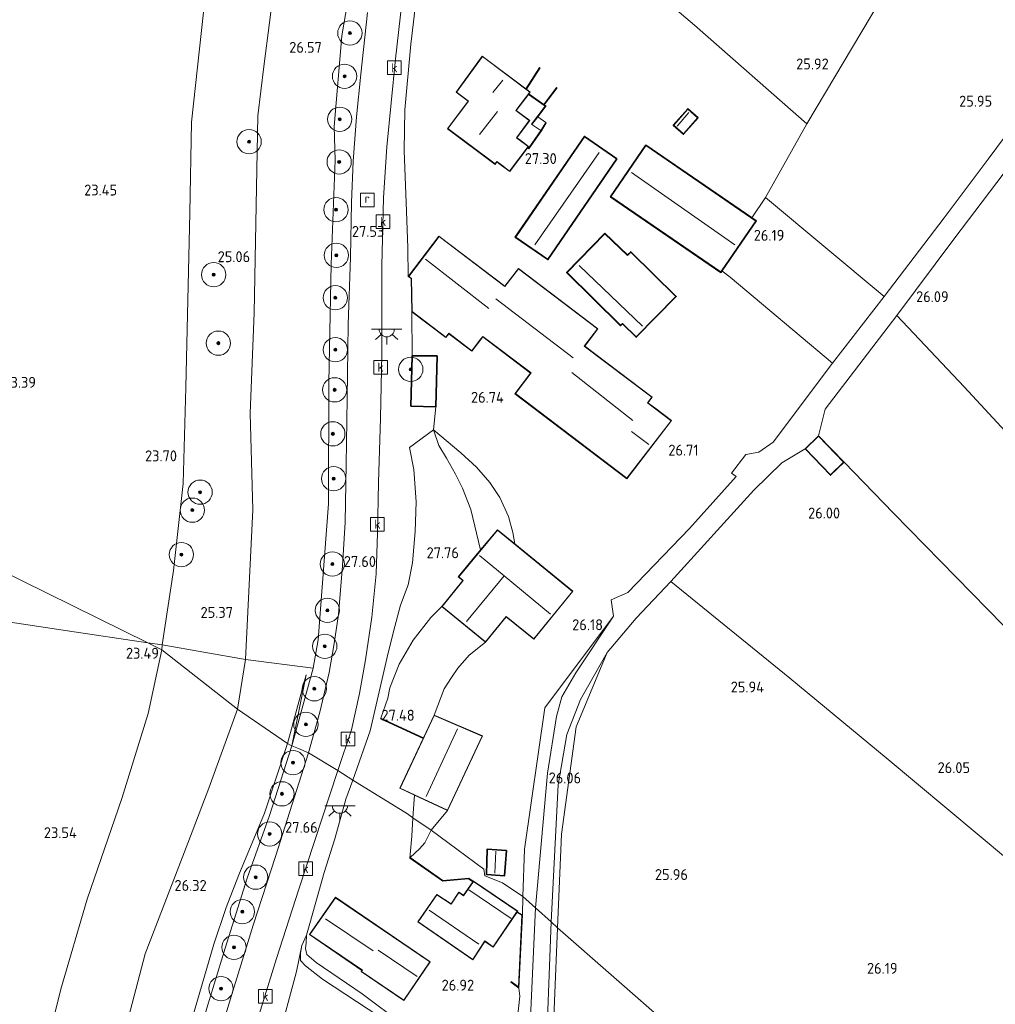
# Model space of a CAD drawing. Extents: x 184075 to 186166, y 346026 to 349063.
# Tile 100 of 136: x 185079 to 185239, y 347363 to 347525. Entities that reach past the tile are written whole.
import ezdxf
from ezdxf.enums import TextEntityAlignment as Align

# ---------------------------------------------------------------- set-up
doc = ezdxf.new("R2010")
doc.units = 0
for name, color, linetype, lineweight in [('B-ME-GR-BOOM-S', 90, 'Continuous', 25), ('B-ME-GR-BOUWLAND_AKKERBOUW-GV', 80, 'Continuous', 13), ('B-ME-GR-GRAS-GV', 60, 'Continuous', 13), ('B-ME-GR-HAAG-G', 90, 'GR-HAAG1', 13), ('B-ME-GW-TALUD_KRUIN-G', 90, 'Continuous', 18), ('B-ME-GW-TALUD_TEEN-G', 90, 'Continuous', 18), ('B-ME-IE-MEUBILAIR_WEGMEUBILAIR-S', 7, 'Continuous', 25), ('B-ME-IE-TERREINAFSCHEIDING_DOORGANG-G', 210, 'Continuous', 18), ('B-ME-IE-TERREINAFSCHEIDING_KUNSTMATIG_HEKWERK-G', 20, 'IE-TERREINAFSCHEIDING-KUNSTMATIG', 18), ('B-ME-IE-TERREINAFSCHEIDING_KUNSTMATIG_MUUR-GV', 90, 'Continuous', 18), ('B-ME-KG-KADASTRAAL_DAKRAND-G', 170, 'Continuous', 18), ('B-ME-KG-KADASTRAAL_NOK-G', 10, 'Continuous', 18), ('B-ME-OG-BEBOUWING_SCHUUR-GV', 7, 'Continuous', 35), ('B-ME-OG-BEBOUWING_TRAP-GV', 7, 'Continuous', 18), ('B-ME-OG-BEBOUWING_WONINGBOUW-GV', 7, 'Continuous', 18), ('B-ME-OG-HOOGTEPUNT-S', 7, 'Continuous', 25), ('B-ME-OG-TERREIN_GROEN_TUIN-GV', 7, 'Continuous', 18), ('B-ME-OG-TERREIN_RECREATIE-GV', 7, 'Continuous', 18), ('B-ME-RI-GWA_KOLK-S', 30, 'Continuous', 25), ('B-ME-RI-GWA_RIOOLPUT-S', 30, 'Continuous', 25), ('B-ME-VH-ONVERHARD-GV', 252, 'Continuous', 18), ('B-ME-VH-VERHARDING_ASFALT-GV', 252, 'Continuous', 18), ('B-ME-VH-VERHARDING_STRAATBAKSTEEN-GV', 252, 'Continuous', 18)]:
    doc.layers.add(name, color=color, linetype=linetype, lineweight=lineweight)
doc.styles.add('NLCS-ISO', font='NLCS-ISO.ttf')
doc.styles.add('NLCS-ISO-ANNOTATIVE-T18', font='NLCS-ISO.ttf', dxfattribs={"height": 1.8})
doc.linetypes.add('GR-HAAG1', pattern='A,6,[176,NLCS.SHX,S=0.125,R=0,X=0,Y=0],-2', length=8)
doc.linetypes.add('IE-TERREINAFSCHEIDING-KUNSTMATIG', pattern='A,4,[82,NLCS.SHX,S=0.75,R=90,X=0,Y=0],4,-2', length=10)

# ---------------------------------------------------------------- blocks, each defined once
blk = doc.blocks.new('SAL-HOOGTELABEL-SO')
at = {"color": 0, "linetype": 'ByBlock', "lineweight": -2, "style": 'NLCS-ISO-ANNOTATIVE-T18'}
blk.add_attdef('HOOGTE', text='', height=1.8, dxfattribs=at).set_placement((2.79, 0), align=Align.RIGHT)
blk = doc.blocks.new('SGR-BOOM_01-SO')
at = {"linetype": 'ByBlock', "lineweight": 18}
h = blk.add_hatch(color=0, dxfattribs=at)
h.dxf.hatch_style = 1
edge = h.paths.add_edge_path()
edge.add_arc((0, 0), 0.25, 0, 360)
at = {"color": 0, "linetype": 'ByBlock', "lineweight": 18}
for radius in [2, 0.25]:
    blk.add_circle((0, 0), radius, dxfattribs=at)
blk = doc.blocks.new('SRI-PUT_INSPECTIEPUT_RIOOLPUT-SO')
at = {"color": 0, "linetype": 'ByBlock', "lineweight": 18}
blk.add_lwpolyline([(-1.12, -1.12), (1.12, -1.12), (1.12, 1.12), (-1.12, 1.12)], close=True, dxfattribs=at)
at = {"color": 0, "linetype": 'ByBlock', "lineweight": 18, "style": 'NLCS-ISO'}
blk.add_text('r', height=1.5, dxfattribs=at).set_placement((0, 0.28), align=Align.MIDDLE_CENTER)
blk = doc.blocks.new('SRI-KOLK-SO')
at = {"color": 0, "linetype": 'ByBlock', "lineweight": 18}
blk.add_lwpolyline([(-1.125, -1.125), (1.125, -1.125), (1.125, 1.125), (-1.125, 1.125)], close=True, dxfattribs=at)
at = {"color": 0, "linetype": 'ByBlock', "lineweight": 18, "style": 'NLCS-ISO'}
blk.add_text('k', height=1.5, dxfattribs=at).set_placement((0, 0), align=Align.MIDDLE_CENTER)
blk = doc.blocks.new('SKL-ET_OV_LICHTPUNT-SO')
at = {"color": 0, "linetype": 'ByBlock', "lineweight": 18}
for points in [[(-1.25, 0), (-2.5, 0)], [(1.25, 0), (2.5, 0)], [(-0.92, -0.85), (-1.83, -1.7)], [(0, -1.25), (0, -2.5)], [(0.92, -0.85), (1.83, -1.7)]]:
    blk.add_lwpolyline(points, dxfattribs=at)
blk.add_lwpolyline([(0, 0), (1.25, 0, -1), (-1.25, 0)], format="xyb", close=True, dxfattribs=at)

msp = doc.modelspace()

# ---------------------------------------------------------------- linework, layer by layer
at = {"layer": 'B-ME-GR-BOUWLAND_AKKERBOUW-GV'}
for points in [[(185065.041, 347427.695, 23.368), (185086.553, 347424.435, 23.372), (185099.75, 347422.464, 23.584), (185102.068, 347421.349, 23.77), (185099.82, 347410.85, 23.867), (185095.488, 347396.868, 23.953), (185089.763, 347380.243, 24.05), (185085.435, 347365.424, 24.03), (185081.251, 347348.532, 24.069)], [(185081.251, 347348.532, 24.069), (185085.435, 347365.424, 24.03), (185089.763, 347380.243, 24.05), (185095.488, 347396.868, 23.953), (185099.82, 347410.85, 23.867), (185102.068, 347421.349, 23.77), (185114.51, 347411.568, 26.092), (185109.807, 347398.569, 26.105), (185106.371, 347389.476, 26.12), (185099.342, 347371.269, 25.953), (185096.596, 347360.785, 26.015)], [(185096.596, 347360.785, 26.015), (185099.342, 347371.269, 25.953), (185106.371, 347389.476, 26.12), (185109.807, 347398.569, 26.105), (185114.51, 347411.568, 26.092), (185122.77, 347405.918, 26.977), (185118.962, 347394.452, 26.981), (185114.769, 347384.25, 26.896), (185112.643, 347378.916, 26.834), (185110.634, 347372.857, 26.749), (185107.048, 347360.614, 26.773)]]:
    msp.add_polyline3d(points, dxfattribs=at)
for points in [[(185102.141, 347422.156, 23.77), (185102.068, 347421.349, 23.77), (185099.75, 347422.464, 23.584)], [(185115.848, 347419.765, 26.132), (185114.51, 347411.568, 26.092), (185102.068, 347421.349, 23.77), (185102.141, 347422.156, 23.77)], [(185127.011, 347418.329, 27.431), (185123.487, 347405.53, 27.518), (185125.861, 347417.215, 27.402), (185122.77, 347405.918, 26.977), (185114.51, 347411.568, 26.092), (185115.848, 347419.765, 26.132)]]:
    msp.add_polyline3d(points, close=True, dxfattribs=at)
at = {"layer": 'B-ME-GR-GRAS-GV'}
for points in [[(185220.441, 347528.379, 26.105), (185208.299, 347507.945, 26.167), (185189.775, 347524.237, 26.163), (185176.11, 347535.839, 26.435), (185179.562, 347540.566, 26.256), (185187.569, 347550.656, 26.256), (185190.483, 347548.688, 26.179)], [(185221.003, 347479.501, 26.373), (185212.5, 347468.557, 26.373), (185195.649, 347482.723, 26.466), (185194.29, 347483.731, 26.466), (185199.972, 347491.963, 26.466), (185199.25, 347492.459, 26.256), (185201.47, 347495.834, 26.256)], [(185256.59, 347440.459, 26.031), (185240.635, 347425.371, 25.969), (185222.571, 347443.825, 25.961), (185214.423, 347452.243, 25.782), (185210.215, 347456.567, 25.782), (185211.323, 347460.945, 26.311), (185223.097, 347476.404, 26.346), (185234.227, 347464.649, 26.085)], [(185207.998, 347454.41, 25.782), (185212.206, 347450.086, 25.782), (185214.423, 347452.243, 25.782), (185222.571, 347443.825, 25.961), (185240.635, 347425.371, 25.969), (185253.847, 347411.645, 26.062), (185246.336, 347382.695, 26.124), (185221.338, 347403.548, 25.903), (185205.501, 347416.666, 25.934), (185185.9, 347432.603, 26.031), (185199.586, 347447.645, 26.462), (185204.176, 347452.104, 26.03)], [(185246.336, 347382.695, 26.124), (185230.79, 347322.742, 26.417), (185209.502, 347339.52, 26), (185185.793, 347359.303, 26.038), (185167.243, 347375.571, 26.018), (185167.885, 347390.953, 25.996), (185170.315, 347408.65, 26.018), (185175.419, 347420.888, 26.035), (185180.159, 347426.538, 26.057), (185185.9, 347432.603, 26.031), (185205.501, 347416.666, 25.934), (185221.338, 347403.548, 25.903)], [(185165.568, 347401.017, 26.126), (185163.584, 347378.865, 26.211), (185161.533, 347380.712, 26.319), (185161.777, 347388.523, 26.246), (185165.161, 347411.766, 26.089), (185176.431, 347426.903, 26.067), (185170.227, 347417.564, 26.069), (185167.925, 347413.578, 26.055), (185167.058, 347410.362, 26.069)], [(185167.885, 347390.953, 25.996), (185167.243, 347375.571, 26.018), (185166.159, 347376.547, 26.075), (185167.334, 347399.105, 26.057), (185168.746, 347407.375, 26.064), (185171.009, 347413.134, 26.035), (185175.419, 347420.888, 26.035), (185170.315, 347408.65, 26.018)], [(185125.861, 347417.215, 27.402), (185123.487, 347405.53, 27.518), (185122.77, 347405.918, 26.977)], [(185104.008, 347342.69, 27.65), (185101.214, 347331.961, 27.491), (185101.96, 347338.952, 27.043), (185103.626, 347347.174, 26.873), (185107.048, 347360.614, 26.773), (185110.634, 347372.857, 26.749), (185112.643, 347378.916, 26.834), (185114.769, 347384.25, 26.896), (185118.962, 347394.452, 26.981), (185122.77, 347405.918, 26.977), (185123.487, 347405.53, 27.518), (185119.812, 347394.048, 27.584), (185116.128, 347383.712, 27.658), (185112.476, 347372.189, 27.654), (185109.451, 347362.311, 27.708), (185106.752, 347352.989, 27.692)], [(185222.35, 347314.239, 26.444), (185220.824, 347313.573, 26.494), (185200.475, 347324.623, 26.177), (185175.599, 347338.162, 25.915), (185168.211, 347342.15, 26.038), (185168.585, 347343.136, 25.966), (185162.092, 347347.576, 26.228), (185159.858, 347349.102, 26.126), (185160.451, 347357.149, 26.173), (185160.425, 347358.709, 26.21), (185161.051, 347364.287, 26.182), (185160.873, 347365.618, 26.29), (185161.439, 347377.71, 26.347), (185161.533, 347380.712, 26.319), (185163.584, 347378.865, 26.211), (185162.46, 347353.511, 26.147), (185163.264, 347349.83, 26.084), (185164.128, 347348.268, 26.048), (185165.592, 347346.634, 26.027), (185171.052, 347343.331, 25.956), (185191.65, 347331.877, 26.02), (185219.155, 347316.53, 26.395)], [(185226.705, 347317.495, 26.425), (185225.746, 347316.569, 26.41), (185219.793, 347319.643, 26.181), (185190.122, 347336.19, 25.898), (185167.704, 347348.745, 26.047), (185165.793, 347350.132, 26.075), (185165.248, 347351.848, 26.082), (185166.159, 347376.547, 26.075), (185167.243, 347375.571, 26.018), (185166.264, 347351.378, 26.053), (185184.128, 347341.202, 26.053), (185210.478, 347326.929, 25.996)], [(185230.79, 347322.742, 26.417), (185226.705, 347317.495, 26.425), (185210.478, 347326.929, 25.996), (185184.128, 347341.202, 26.053), (185166.264, 347351.378, 26.053), (185167.243, 347375.571, 26.018), (185185.793, 347359.303, 26.038), (185209.502, 347339.52, 26)]]:
    msp.add_polyline3d(points, close=True, dxfattribs=at)
for points in [[(185120.703, 347531.946, 25.614), (185118.838, 347517.414, 25.64), (185117.897, 347509.27, 25.945), (185117.293, 347476.825, 26.027), (185116.621, 347460.33, 25.872), (185117.052, 347444.392, 26.035), (185115.848, 347419.765, 26.132), (185102.141, 347422.156, 23.77), (185103.994, 347434.376, 23.789), (185105.601, 347448.748, 23.863), (185106.012, 347464.539, 23.852), (185106.675, 347493.312, 23.638), (185106.924, 347508.231, 23.581), (185108.903, 347526.331, 23.45)], [(185133.501, 347533.045, 27.34), (185131.718, 347522.477, 27.383), (185130.456, 347507.549, 27.48), (185130.594, 347501.97, 27.501), (185129.952, 347484.851, 27.405), (185129.558, 347465.35, 27.335), (185129.511, 347445.377, 27.274), (185127.839, 347423.002, 27.344), (185127.011, 347418.329, 27.431), (185115.848, 347419.765, 26.132), (185117.052, 347444.392, 26.035), (185116.621, 347460.33, 25.872), (185117.293, 347476.825, 26.027), (185117.897, 347509.27, 25.945), (185118.838, 347517.414, 25.64), (185120.703, 347531.946, 25.614)], [(185135.95, 347526.289, 27.441), (185134.849, 347516.118, 27.468), (185134.14, 347509.107, 27.519), (185133.554, 347501.839, 27.527), (185133.287, 347495.003, 27.507), (185133.11, 347485.994, 27.546), (185132.772, 347474.895, 27.585), (185132.604, 347462.7, 27.612), (185132.407, 347451.883, 27.558), (185132.258, 347442.361, 27.534), (185131.839, 347435.189, 27.565), (185131.152, 347427.15, 27.67), (185130.424, 347422.35, 27.686), (185129.634, 347417.581, 27.701), (185128.098, 347411.055, 27.701), (185126.231, 347404.371, 27.615), (185124.553, 347405.088, 27.677), (185123.487, 347405.53, 27.518), (185127.011, 347418.329, 27.431), (185127.839, 347423.002, 27.344), (185129.511, 347445.377, 27.274), (185129.558, 347465.35, 27.335), (185129.952, 347484.851, 27.405), (185130.594, 347501.97, 27.501), (185130.456, 347507.549, 27.48), (185131.718, 347522.477, 27.383), (185133.501, 347533.045, 27.34)], [(185108.903, 347526.331, 23.45), (185106.924, 347508.231, 23.581), (185106.675, 347493.312, 23.638), (185106.012, 347464.539, 23.852), (185105.601, 347448.748, 23.863), (185103.994, 347434.376, 23.789), (185102.141, 347422.156, 23.77), (185099.75, 347422.464, 23.584), (185054.22, 347444.931, 23.31)], [(185054.22, 347444.931, 23.31), (185099.75, 347422.464, 23.584), (185086.553, 347424.435, 23.372), (185065.041, 347427.695, 23.368)], [(185109.451, 347362.311, 27.708), (185112.476, 347372.189, 27.654), (185116.128, 347383.712, 27.658), (185119.812, 347394.048, 27.584), (185123.487, 347405.53, 27.518), (185124.553, 347405.088, 27.677), (185126.231, 347404.371, 27.615), (185120.811, 347387.285, 27.739), (185117.103, 347375.959, 27.816), (185113.52, 347364.403, 27.789), (185111.438, 347357.548, 27.777)]]:
    msp.add_polyline3d(points, dxfattribs=at)
at = {"layer": 'B-ME-GR-HAAG-G'}
for points in [[(185221.003, 347479.501, 26.373), (185201.47, 347495.834, 26.256), (185208.299, 347507.945, 26.167), (185220.441, 347528.379, 26.105), (185233.827, 347552.25, 26.132)], [(185176.11, 347535.839, 26.435), (185189.775, 347524.237, 26.163), (185208.299, 347507.945, 26.167)], [(185146.827, 347457.571, 26.969), (185142.839, 347454.68, 27.748)], [(185133.501, 347399.886, 27.654), (185136.352, 347407.997, 27.655), (185139.153, 347420.146, 27.709), (185140.235, 347424.332, 27.795), (185141.368, 347428.715, 27.775), (185142.607, 347432.014, 27.818), (185143.321, 347435.673, 27.818), (185143.784, 347440.811, 27.818), (185143.972, 347445.731, 27.806), (185143.54, 347451.041, 27.775), (185142.839, 347454.68, 27.748)], [(185132.346, 347396.728, 27.661), (185133.501, 347399.886, 27.654)], [(185161.051, 347364.287, 26.182), (185160.425, 347358.709, 26.21)]]:
    msp.add_polyline3d(points, dxfattribs=at)
at = {"layer": 'B-ME-GW-TALUD_KRUIN-G'}
for points in [[(185117.897, 347509.27, 25.945), (185118.838, 347517.414, 25.64), (185120.703, 347531.946, 25.614), (185121.596, 347550.701, 25.465), (185121.877, 347559.085, 24.951), (185121.15, 347564.359, 25.108)], [(185114.51, 347411.568, 26.092), (185115.848, 347419.765, 26.132), (185117.052, 347444.392, 26.035), (185116.621, 347460.33, 25.872), (185117.293, 347476.825, 26.027), (185117.897, 347509.27, 25.945)], [(185154.568, 347437.783, 27.701), (185152.935, 347444.44, 27.579), (185151.605, 347447.965, 27.518), (185150.419, 347450.239, 27.453), (185148.944, 347452.907, 27.318), (185147.659, 347454.988, 27.161), (185146.827, 347457.571, 26.969)], [(185148.159, 347428.47, 27.73), (185146.385, 347426.635, 27.495), (185143.44, 347422.901, 27.478), (185141.138, 347418.984, 27.539), (185139.616, 347415.059, 27.495), (185139.286, 347413.366, 27.412), (185138.123, 347410.055, 27.286)], [(185123.487, 347405.53, 27.518), (185125.861, 347417.215, 27.402)], [(185068.643, 347247.464, 24.232), (185074.776, 347264.794, 24.978), (185078.199, 347277.97, 25.161), (185081.436, 347289.884, 25.468), (185087.694, 347306.968, 26.548), (185090.893, 347316.666, 26.94), (185092.64, 347324.584, 27.06), (185093.298, 347335.447, 26.687), (185093.556, 347341.131, 26.458), (185094.574, 347351.414, 26.147), (185096.596, 347360.785, 26.015), (185099.342, 347371.269, 25.953), (185106.371, 347389.476, 26.12), (185109.807, 347398.569, 26.105), (185114.51, 347411.568, 26.092)], [(185101.214, 347331.961, 27.491), (185104.008, 347342.69, 27.65), (185106.752, 347352.989, 27.692), (185109.451, 347362.311, 27.708), (185112.476, 347372.189, 27.654), (185116.128, 347383.712, 27.658), (185119.812, 347394.048, 27.584), (185123.487, 347405.53, 27.518)], [(185143.662, 347397.409, 27.214), (185143.399, 347393.65, 27.178), (185143.221, 347390.649, 27.082), (185142.915, 347387.036, 26.726)], [(185125.881, 347374.337, 27.043), (185125.135, 347372.612, 27.248), (185124.902, 347371.308, 27.431), (185124.906, 347370.177, 27.453), (185125.713, 347369.268, 27.493), (185128.511, 347367.084, 27.558), (185137.964, 347360.867, 27.501), (185141.67, 347358.065, 27.44), (185143.503, 347356.577, 27.327), (185144.751, 347355.194, 27.196), (185145.097, 347351.82, 26.858)]]:
    msp.add_polyline3d(points, dxfattribs=at)
at = {"layer": 'B-ME-GW-TALUD_TEEN-G'}
for points in [[(185091.312, 347551.478, 23.258), (185095.715, 347552.896, 23.228), (185106.218, 347555.695, 23.328), (185107.994, 347555.813, 23.42), (185109.411, 347555.136, 23.49), (185111.268, 347553.595, 23.59), (185112.612, 347551.436, 23.594), (185112.755, 347550.186, 23.634), (185112.041, 347543.25, 23.594), (185108.903, 347526.331, 23.45), (185106.924, 347508.231, 23.581), (185106.675, 347493.312, 23.638), (185106.012, 347464.539, 23.852)], [(185102.068, 347421.349, 23.77), (185102.141, 347422.156, 23.77), (185103.994, 347434.376, 23.789), (185105.601, 347448.748, 23.863), (185106.012, 347464.539, 23.852)], [(185146.827, 347457.571, 26.969), (185151.314, 347453.8, 26.707), (185153.903, 347451.394, 26.642), (185156.062, 347448.914, 26.594), (185157.734, 347446.439, 26.603), (185159.165, 347443.304, 26.572), (185159.879, 347440.683, 26.581), (185160.195, 347438.777, 26.602)], [(185155.371, 347422.588, 26.656), (185152.657, 347420.451, 26.508), (185150.822, 347418.304, 26.451), (185149.753, 347416.794, 26.425), (185148.583, 347414.894, 26.329), (185146.893, 347410.586, 26.121)], [(185068.643, 347247.464, 24.232), (185069.862, 347266.064, 24.081), (185073.114, 347289.542, 24.057), (185075.423, 347306.903, 24.042), (185076.915, 347318.955, 24.054), (185078.83, 347333.533, 24.042), (185081.251, 347348.532, 24.069), (185085.435, 347365.424, 24.03), (185089.763, 347380.243, 24.05), (185095.488, 347396.868, 23.953), (185099.82, 347410.85, 23.867), (185102.068, 347421.349, 23.77)], [(185122.77, 347405.918, 26.977), (185125.861, 347417.215, 27.402)], [(185122.77, 347405.918, 26.977), (185118.962, 347394.452, 26.981), (185114.769, 347384.25, 26.896), (185112.643, 347378.916, 26.834), (185110.634, 347372.857, 26.749), (185107.048, 347360.614, 26.773), (185103.626, 347347.174, 26.873), (185101.96, 347338.952, 27.043), (185101.214, 347331.961, 27.491)], [(185142.973, 347387.118, 26.632), (185144.494, 347388.54, 26.597), (185145.367, 347389.562, 26.549), (185146.449, 347391.654, 26.497), (185149.132, 347394.859, 26.311)], [(185148.817, 347349.045, 26.552), (185148.081, 347352.274, 26.521), (185147.168, 347353.925, 26.543), (185145.308, 347356.213, 26.574), (185141.824, 347359.636, 26.639), (185135.047, 347364.665, 26.753), (185127.473, 347369.861, 26.958), (185125.93, 347371.15, 27.006), (185125.71, 347372.148, 26.992), (185125.859, 347373.102, 26.975), (185125.881, 347374.337, 27.043)]]:
    msp.add_polyline3d(points, dxfattribs=at)
at = {"layer": 'B-ME-IE-TERREINAFSCHEIDING_DOORGANG-G'}
for points in [[(185146.827, 347457.571, 26.969), (185147.172, 347461.358, 26.959)], [(185210.215, 347456.567, 25.782), (185211.323, 347460.945, 26.311)], [(185204.176, 347452.104, 26.03), (185207.998, 347454.41, 25.782)], [(185198.225, 347453.527, 26.29), (185195.911, 347450.449, 26.294)], [(185161.051, 347364.287, 26.182), (185160.873, 347365.618, 26.29)]]:
    msp.add_polyline3d(points, dxfattribs=at)
at = {"layer": 'B-ME-IE-TERREINAFSCHEIDING_KUNSTMATIG_HEKWERK-G'}
for points in [[(185130.456, 347507.549, 27.48), (185131.718, 347522.477, 27.383), (185133.501, 347533.045, 27.34), (185135.005, 347543.978, 27.332), (185136.923, 347553.683, 27.297), (185138.718, 347563.586, 27.321), (185140.998, 347577.872, 27.356), (185142.916, 347590.255, 27.297), (185145.64, 347604.715, 27.262)], [(185212.5, 347468.557, 26.373), (185221.003, 347479.501, 26.373), (185230.911, 347492.476, 26.194), (185238.174, 347502.127, 26.151), (185247.811, 347515.132, 26.151), (185256.502, 347526.818, 26.128), (185267.842, 347541.667, 26.338), (185267.459, 347543.553, 26.381)], [(185223.097, 347476.404, 26.346), (185232.516, 347488.944, 26.241), (185247.713, 347508.984, 26.147), (185260.066, 347525.229, 26.151), (185270.854, 347539.865, 26.32)], [(185141.968, 347503.548, 27.515), (185142.088, 347510.28, 27.608), (185143.089, 347521.093, 27.608)], [(185123.487, 347405.53, 27.518), (185127.011, 347418.329, 27.431), (185127.839, 347423.002, 27.344), (185129.511, 347445.377, 27.274), (185129.558, 347465.35, 27.335), (185129.952, 347484.851, 27.405), (185130.594, 347501.97, 27.501), (185130.456, 347507.549, 27.48)], [(185201.47, 347495.834, 26.256), (185199.25, 347492.459, 26.256)], [(185212.5, 347468.557, 26.373), (185195.649, 347482.723, 26.466), (185194.29, 347483.731, 26.466)], [(185143.313, 347469.731, 26.913), (185143.245, 347477.026, 26.913)], [(185211.323, 347460.945, 26.311), (185223.097, 347476.404, 26.346)], [(185259.962, 347436.792, 26.062), (185256.59, 347440.459, 26.031), (185234.227, 347464.649, 26.085), (185223.097, 347476.404, 26.346)], [(185212.5, 347468.557, 26.373), (185202.732, 347455.529, 26.225), (185200.413, 347453.876, 26.238), (185198.225, 347453.527, 26.29)], [(185253.847, 347411.645, 26.062), (185240.635, 347425.371, 25.969), (185222.571, 347443.825, 25.961), (185214.423, 347452.243, 25.782)], [(185199.586, 347447.645, 26.462), (185204.176, 347452.104, 26.03)], [(185196.665, 347449.875, 26.329), (185188.958, 347441.34, 26.233)], [(185199.586, 347447.645, 26.462), (185185.9, 347432.603, 26.031), (185180.159, 347426.538, 26.057), (185175.419, 347420.888, 26.035), (185170.315, 347408.65, 26.018), (185167.885, 347390.953, 25.996), (185167.243, 347375.571, 26.018), (185166.264, 347351.378, 26.053), (185184.128, 347341.202, 26.053), (185210.478, 347326.929, 25.996), (185226.705, 347317.495, 26.425)], [(185185.9, 347432.603, 26.031), (185205.501, 347416.666, 25.934), (185221.338, 347403.548, 25.903), (185246.336, 347382.695, 26.124)], [(185178.786, 347430.791, 26.189), (185176.077, 347429.541, 26.072), (185176.431, 347426.903, 26.067), (185165.161, 347411.766, 26.089), (185161.777, 347388.523, 26.246)], [(185099.75, 347422.464, 23.584), (185102.141, 347422.156, 23.77), (185115.848, 347419.765, 26.132), (185127.011, 347418.329, 27.431)], [(185130.578, 347390.21, 27.588), (185132.346, 347396.728, 27.661)]]:
    msp.add_polyline3d(points, dxfattribs=at)
at = {"layer": 'B-ME-IE-TERREINAFSCHEIDING_KUNSTMATIG_MUUR-GV'}
for points in [[(185164.366, 347517.16, 26.506), (185162.099, 347513.661, 25.774), (185162.019, 347513.721, 26.72), (185164.282, 347517.215, 26.506)], [(185167.155, 347513.879, 26.485), (185165.046, 347511.115, 26.661), (185165.346, 347510.908, 26.602), (185163.963, 347509.108, 26.646), (185162.999, 347507.854, 27.83), (185162.92, 347507.915, 27.83), (185165.203, 347510.886, 27.871), (185162.427, 347512.803, 27.858), (185162.487, 347512.883, 25.748), (185164.964, 347511.172, 25.937), (185167.075, 347513.94, 26.485)], [(185164.571, 347506.789, 26.91), (185162.504, 347503.86, 27.115), (185162.287, 347504.012, 27.115), (185162.347, 347504.092, 27.937), (185162.48, 347503.999, 27.937), (185164.486, 347506.841, 27.844), (185165.303, 347508.184, 26.498), (185165.389, 347508.132, 26.498)], [(185145.141, 347406.829, 26.388), (185145.099, 347406.738, 27.413), (185138.081, 347409.965, 27.43), (185138.123, 347410.055, 27.286)], [(185142.973, 347387.118, 26.632), (185148.352, 347383.358, 26.216), (185152.621, 347383.728, 26.216), (185153.334, 347383.206, 26.216), (185153.277, 347383.123, 26.722), (185152.592, 347383.625, 26.726), (185148.325, 347383.255, 26.722), (185142.915, 347387.036, 26.726)], [(185161.439, 347377.71, 26.347), (185160.873, 347365.618, 26.29), (185159.516, 347366.624, 26.608), (185159.575, 347366.704, 26.737), (185160.782, 347365.81, 26.702), (185161.336, 347377.652, 26.73), (185160.543, 347378.082, 26.72), (185160.599, 347378.165, 26.347)]]:
    msp.add_polyline3d(points, close=True, dxfattribs=at)
at = {"layer": 'B-ME-KG-KADASTRAAL_DAKRAND-G'}
for points in [[(185159.347, 347500.181, 30.46), (185158.06, 347501.148, 30.518), (185157.246, 347501.76, 32.297), (185156.937, 347501.349, 32.297), (185149.19, 347507.169, 32.297), (185152.582, 347511.685, 32.297), (185150.605, 347513.17, 30.767), (185154.849, 347519.045, 30.903), (185162.651, 347513.185, 30.899), (185160.373, 347510.152, 30.934), (185162.585, 347508.49, 32.301), (185160.463, 347505.666, 32.394), (185160.918, 347505.323, 30.561), (185162.383, 347504.223, 30.44)], [(185187.995, 347506.319, 28.187), (185186.369, 347507.751, 28.183), (185188.686, 347510.381, 28.183), (185190.312, 347508.949, 28.082)], [(185165.639, 347485.685, 28.506), (185160.351, 347489.315, 28.506), (185171.683, 347505.821, 28.506), (185176.957, 347502.171, 28.506)], [(185194.111, 347483.561, 28.797), (185176.032, 347495.972, 28.797), (185181.801, 347504.377, 28.793), (185199.902, 347491.95, 28.793)], [(185178.781, 347486.291, 28.206), (185179.29, 347486.827, 28.074), (185186.723, 347479.52, 28.078), (185180.193, 347472.877, 28.991), (185177.932, 347475.1, 28.925), (185177.619, 347474.781, 28.925), (185168.797, 347483.454, 28.914), (185175.016, 347489.868, 28.257)], [(185158.571, 347481.166, 31.691), (185160.789, 347484.086, 31.691), (185173.798, 347474.203, 31.536), (185171.637, 347471.359, 31.241), (185182.743, 347462.922, 31.12), (185182.058, 347462.02, 31.128), (185183.21, 347461.145, 29.64), (185185.942, 347459.07, 29.601), (185178.633, 347449.591, 29.508), (185160.288, 347463.528, 29.504), (185162.87, 347466.927, 31.582), (185154.928, 347472.96, 31.501), (185154.557, 347472.471, 29.706), (185153.119, 347470.578, 29.706), (185149.32, 347473.465, 29.706), (185148.843, 347472.836, 29.286), (185143.295, 347477.051, 29.555), (185143.17, 347482.491, 31.722), (185142.721, 347482.832, 31.75), (185147.719, 347489.41, 31.75)], [(185147.123, 347461.41, 29.077), (185143.151, 347461.513, 29.85), (185143.362, 347469.681, 29.889), (185147.337, 347469.72, 29.077)], [(185212.207, 347450.156, 28.436), (185208.069, 347454.409, 28.491), (185210.214, 347456.496, 28.477), (185214.352, 347452.244, 28.422)], [(185163.317, 347423.139, 32.169), (185158.776, 347426.843, 32.169), (185155.363, 347422.658, 32.169), (185148.229, 347428.477, 32.169), (185151.717, 347432.753, 32.169), (185150.951, 347433.378, 32.169), (185157.35, 347441.033, 32.305), (185169.697, 347430.963, 32.305)], [(185149.108, 347394.925, 30.988), (185141.336, 347398.549, 30.988), (185146.918, 347410.521, 30.988), (185154.795, 347407.123, 30.988)], [(185158.468, 347384.187, 28.315), (185155.607, 347384.373, 28.315), (185155.682, 347388.434, 28.315), (185158.751, 347388.233, 28.28)], [(185156.63, 347372.427, 29.245), (185155.258, 347373.382, 29.338), (185155.176, 347373.256, 30.865), (185153.275, 347370.357, 29.356), (185144.29, 347376.528, 29.365), (185147.375, 347380.972, 29.367), (185149.734, 347379.457, 29.365), (185150.989, 347381.361, 29.365), (185151.753, 347380.843, 29.367), (185153.385, 347383.19, 29.297), (185160.612, 347378.272, 29.273)], [(185141.899, 347363.643, 29.915), (185134.959, 347368.358, 29.903), (185135.097, 347368.56, 30.579), (185126.443, 347374.441, 30.734), (185130.654, 347380.506, 30.773), (185146.187, 347369.953, 30.688)]]:
    msp.add_polyline3d(points, close=True, dxfattribs=at)
at = {"layer": 'B-ME-KG-KADASTRAAL_NOK-G'}
for points in [[(185156.601, 347513.108, 34.543), (185158.198, 347515.158, 34.504)], [(185154.361, 347506.197, 36.536), (185157.32, 347510.008, 36.536)], [(185186.91, 347507.57, 28.875), (185188.847, 347509.828, 28.875)], [(185163.499, 347488.019, 29.663), (185174.115, 347503.245, 29.659)], [(185196.461, 347488.049, 30.499), (185179.399, 347499.922, 30.429)], [(185155.946, 347477.557, 34.57), (185145.467, 347485.656, 34.585)], [(185181.226, 347474.636, 29.473), (185170.778, 347484.613, 29.442)], [(185169.825, 347469.406, 36.563), (185157.096, 347479.167, 36.474)], [(185179.649, 347459.116, 33.362), (185169.584, 347466.981, 33.603)], [(185182.26, 347455.131, 31.077), (185179.427, 347457.301, 31.07)], [(185166.091, 347427.19, 35.195), (185158.435, 347433.526, 35.312), (185154.389, 347436.874, 35.25)], [(185158.435, 347433.526, 35.312), (185152.234, 347426.017, 35.312)], [(185145.583, 347397.196, 35.122), (185150.767, 347408.296, 35.122)], [(185156.884, 347384.526, 28.719), (185157.086, 347388.151, 28.719)], [(185152.634, 347381.786, 29.626), (185159.571, 347377.067, 29.646)], [(185146.081, 347378.445, 31.909), (185154.257, 347372.866, 31.866)], [(185136.878, 347371.767, 34.042), (185129.045, 347377.01, 34.205)], [(185144.132, 347367.542, 33.482), (185137.717, 347371.892, 33.575)]]:
    msp.add_polyline3d(points, dxfattribs=at)
at = {"layer": 'B-ME-OG-BEBOUWING_SCHUUR-GV'}
for points in [[(185190.382, 347508.953, 26.287), (185187.999, 347506.248, 26.287), (185186.298, 347507.747, 26.287), (185188.681, 347510.451, 26.287)], [(185177.026, 347502.184, 26.602), (185165.652, 347485.615, 26.602), (185160.282, 347489.302, 26.602), (185171.67, 347505.891, 26.602)], [(185194.29, 347483.731, 26.466), (185194.124, 347483.491, 26.466), (185175.962, 347495.959, 26.466), (185181.788, 347504.446, 26.466), (185199.25, 347492.459, 26.256), (185199.972, 347491.963, 26.466)], [(185175.015, 347489.939, 26.602), (185178.779, 347486.362, 26.602), (185179.289, 347486.899, 26.602), (185186.794, 347479.52, 26.602), (185180.193, 347472.806, 26.602), (185177.932, 347475.029, 26.602), (185177.619, 347474.71, 26.602), (185168.727, 347483.453, 26.602)], [(185147.389, 347469.771, 26.936), (185147.172, 347461.358, 26.959), (185143.1, 347461.464, 27.401), (185143.313, 347469.731, 26.913)], [(185214.423, 347452.243, 25.782), (185212.206, 347450.086, 25.782), (185207.998, 347454.41, 25.782), (185210.215, 347456.567, 25.782)], [(185158.805, 347388.279, 26.229), (185158.515, 347384.134, 26.229), (185155.556, 347384.326, 26.229), (185155.633, 347388.487, 26.229)]]:
    msp.add_polyline3d(points, close=True, dxfattribs=at)
at = {"layer": 'B-ME-OG-BEBOUWING_TRAP-GV'}
msp.add_polyline3d([(185165.303, 347508.184, 26.498), (185164.486, 347506.841, 27.844), (185162.999, 347507.854, 27.83), (185163.963, 347509.108, 26.646)], close=True, dxfattribs=at)
at = {"layer": 'B-ME-OG-BEBOUWING_WONINGBOUW-GV'}
for points in [[(185162.287, 347504.012, 27.115), (185159.357, 347500.111, 27.29), (185158.03, 347501.108, 27.29), (185157.256, 347501.69, 27.29), (185156.947, 347501.279, 27.29), (185149.12, 347507.159, 27.29), (185152.512, 347511.675, 27.683), (185150.536, 347513.16, 27.687), (185154.839, 347519.115, 27.604), (185162.019, 347513.721, 26.72), (185162.099, 347513.661, 25.774), (185162.721, 347513.194, 25.697), (185162.487, 347512.883, 25.748), (185162.427, 347512.803, 27.858), (185160.443, 347510.162, 27.861), (185162.655, 347508.5, 27.861), (185160.533, 347505.675, 27.861), (185160.948, 347505.363, 27.861), (185162.453, 347504.233, 27.948), (185162.347, 347504.092, 27.937)], [(185147.709, 347489.48, 26.913), (185158.561, 347481.236, 26.913), (185160.78, 347484.156, 26.913), (185173.868, 347474.213, 26.913), (185171.708, 347471.368, 26.913), (185182.813, 347462.931, 26.913), (185182.128, 347462.03, 26.913), (185183.24, 347461.185, 26.913), (185186.012, 347459.079, 26.913), (185178.642, 347449.522, 26.913), (185160.218, 347463.519, 26.913), (185162.8, 347466.918, 26.913), (185154.938, 347472.89, 26.913), (185154.597, 347472.441, 26.913), (185153.128, 347470.508, 26.913), (185149.329, 347473.394, 26.913), (185148.852, 347472.766, 26.913), (185143.245, 347477.026, 26.913), (185143.121, 347482.466, 26.913), (185142.651, 347482.822, 27.345)], [(185169.767, 347430.97, 26.287), (185163.324, 347423.069, 26.265), (185158.783, 347426.772, 26.656), (185155.371, 347422.588, 26.656), (185148.159, 347428.47, 27.73), (185151.647, 347432.746, 27.735), (185150.881, 347433.371, 27.735), (185154.568, 347437.783, 27.701), (185157.343, 347441.103, 26.976), (185160.195, 347438.777, 26.602)], [(185154.862, 347407.148, 26.043), (185149.132, 347394.859, 26.311), (185143.662, 347397.409, 27.214), (185141.269, 347398.525, 27.456), (185145.099, 347406.738, 27.413), (185145.141, 347406.829, 26.388), (185146.893, 347410.586, 26.121)], [(185153.372, 347383.259, 26.233), (185160.681, 347378.285, 26.375), (185160.599, 347378.165, 26.347), (185160.543, 347378.082, 26.72), (185156.643, 347372.357, 26.676), (185155.272, 347373.312, 26.676), (185153.289, 347370.287, 26.676), (185144.221, 347376.515, 26.676), (185147.362, 347381.04, 26.676), (185149.72, 347379.525, 26.676), (185150.975, 347381.43, 26.676), (185151.74, 347380.912, 26.676), (185153.277, 347383.123, 26.722), (185153.334, 347383.206, 26.216)], [(185146.256, 347369.966, 26.943), (185141.912, 347363.573, 26.881), (185134.89, 347368.345, 26.873), (185135.028, 347368.547, 26.877), (185126.373, 347374.428, 27.213), (185130.641, 347380.576, 27.352)]]:
    msp.add_polyline3d(points, close=True, dxfattribs=at)
at = {"layer": 'B-ME-OG-TERREIN_GROEN_TUIN-GV'}
for points in [[(185176.11, 347535.839, 26.435), (185189.775, 347524.237, 26.163), (185208.299, 347507.945, 26.167), (185201.47, 347495.834, 26.256), (185199.25, 347492.459, 26.256), (185181.788, 347504.446, 26.466), (185175.962, 347495.959, 26.466), (185194.124, 347483.491, 26.466), (185194.29, 347483.731, 26.466), (185195.649, 347482.723, 26.466), (185212.5, 347468.557, 26.373), (185202.732, 347455.529, 26.225), (185200.413, 347453.876, 26.238), (185198.225, 347453.527, 26.29), (185195.911, 347450.449, 26.294), (185196.665, 347449.875, 26.329), (185188.958, 347441.34, 26.233), (185178.786, 347430.791, 26.189), (185176.077, 347429.541, 26.072), (185176.431, 347426.903, 26.067), (185165.161, 347411.766, 26.089), (185161.777, 347388.523, 26.246), (185161.533, 347380.712, 26.319), (185158.179, 347382.973, 26.33), (185155.285, 347384.135, 26.33), (185155.107, 347385.199, 26.33), (185149.141, 347389.623, 26.394), (185146.449, 347391.654, 26.497), (185149.132, 347394.859, 26.311), (185154.862, 347407.148, 26.043), (185146.893, 347410.586, 26.121), (185148.583, 347414.894, 26.329), (185149.753, 347416.794, 26.425), (185150.822, 347418.304, 26.451), (185152.657, 347420.451, 26.508), (185155.371, 347422.588, 26.656), (185158.783, 347426.772, 26.656), (185163.324, 347423.069, 26.265), (185169.767, 347430.97, 26.287), (185160.195, 347438.777, 26.602), (185159.879, 347440.683, 26.581), (185159.165, 347443.304, 26.572), (185157.734, 347446.439, 26.603), (185156.062, 347448.914, 26.594), (185153.903, 347451.394, 26.642), (185151.314, 347453.8, 26.707), (185146.827, 347457.571, 26.969), (185147.172, 347461.358, 26.959), (185147.389, 347469.771, 26.936), (185143.313, 347469.731, 26.913), (185143.245, 347477.026, 26.913), (185148.852, 347472.766, 26.913), (185149.329, 347473.394, 26.913), (185153.128, 347470.508, 26.913), (185154.597, 347472.441, 26.913), (185154.938, 347472.89, 26.913), (185162.8, 347466.918, 26.913), (185160.218, 347463.519, 26.913), (185178.642, 347449.522, 26.913), (185186.012, 347459.079, 26.913), (185183.24, 347461.185, 26.913), (185182.128, 347462.03, 26.913), (185182.813, 347462.931, 26.913), (185171.708, 347471.368, 26.913), (185173.868, 347474.213, 26.913), (185160.78, 347484.156, 26.913), (185158.561, 347481.236, 26.913), (185147.709, 347489.48, 26.913), (185142.651, 347482.822, 27.345), (185142.555, 347487.526, 27.247), (185142.336, 347493.499, 27.433), (185141.968, 347503.548, 27.515), (185142.088, 347510.28, 27.608), (185143.089, 347521.093, 27.608), (185143.787, 347527.081, 27.484)], [(185141.824, 347359.636, 26.639), (185135.047, 347364.665, 26.753), (185127.473, 347369.861, 26.958), (185125.93, 347371.15, 27.006), (185125.71, 347372.148, 26.992), (185125.859, 347373.102, 26.975), (185125.881, 347374.337, 27.043), (185126.446, 347376.245, 27.422), (185128.803, 347384.678, 27.464), (185130.578, 347390.21, 27.588), (185132.346, 347396.728, 27.661), (185133.501, 347399.886, 27.654), (185142.546, 347394.318, 27.391), (185143.399, 347393.65, 27.178), (185143.221, 347390.649, 27.082), (185142.915, 347387.036, 26.726), (185148.325, 347383.255, 26.722), (185152.592, 347383.625, 26.726), (185153.277, 347383.123, 26.722), (185151.74, 347380.912, 26.676), (185150.975, 347381.43, 26.676), (185149.72, 347379.525, 26.676), (185147.362, 347381.04, 26.676), (185144.221, 347376.515, 26.676), (185153.289, 347370.287, 26.676), (185155.272, 347373.312, 26.676), (185156.643, 347372.357, 26.676), (185160.543, 347378.082, 26.72), (185161.336, 347377.652, 26.73), (185160.782, 347365.81, 26.702), (185159.575, 347366.704, 26.737), (185159.516, 347366.624, 26.608), (185160.873, 347365.618, 26.29), (185161.051, 347364.287, 26.182), (185160.425, 347358.709, 26.21)], [(185121.11, 347356.722, 27.917), (185124.218, 347368.372, 27.824), (185125.135, 347372.612, 27.248), (185124.902, 347371.308, 27.431), (185124.906, 347370.177, 27.453), (185125.713, 347369.268, 27.493), (185128.511, 347367.084, 27.558), (185137.964, 347360.867, 27.501)]]:
    msp.add_polyline3d(points, dxfattribs=at)
for points in [[(185149.12, 347507.159, 27.29), (185156.947, 347501.279, 27.29), (185157.256, 347501.69, 27.29), (185158.03, 347501.108, 27.29), (185159.357, 347500.111, 27.29), (185162.287, 347504.012, 27.115), (185162.504, 347503.86, 27.115), (185164.571, 347506.789, 26.91), (185165.389, 347508.132, 26.498), (185165.303, 347508.184, 26.498), (185163.963, 347509.108, 26.646), (185165.346, 347510.908, 26.602), (185165.046, 347511.115, 26.661), (185167.155, 347513.879, 26.485), (185167.075, 347513.94, 26.485), (185164.964, 347511.172, 25.937), (185162.487, 347512.883, 25.748), (185162.721, 347513.194, 25.697), (185162.099, 347513.661, 25.774), (185164.366, 347517.16, 26.506), (185164.282, 347517.215, 26.506), (185162.019, 347513.721, 26.72), (185154.839, 347519.115, 27.604), (185150.536, 347513.16, 27.687), (185152.512, 347511.675, 27.683)], [(185164.486, 347506.841, 27.844), (185162.48, 347503.999, 27.937), (185162.347, 347504.092, 27.937), (185162.453, 347504.233, 27.948), (185160.948, 347505.363, 27.861), (185160.533, 347505.675, 27.861), (185162.655, 347508.5, 27.861), (185160.443, 347510.162, 27.861), (185162.427, 347512.803, 27.858), (185165.203, 347510.886, 27.871), (185162.92, 347507.915, 27.83), (185162.999, 347507.854, 27.83)], [(185186.298, 347507.747, 26.287), (185187.999, 347506.248, 26.287), (185190.382, 347508.953, 26.287), (185188.681, 347510.451, 26.287)], [(185171.67, 347505.891, 26.602), (185160.282, 347489.302, 26.602), (185165.652, 347485.615, 26.602), (185177.026, 347502.184, 26.602)], [(185175.015, 347489.939, 26.602), (185168.727, 347483.453, 26.602), (185177.619, 347474.71, 26.602), (185177.932, 347475.029, 26.602), (185180.193, 347472.806, 26.602), (185186.794, 347479.52, 26.602), (185179.289, 347486.899, 26.602), (185178.779, 347486.362, 26.602)], [(185143.662, 347397.409, 27.214), (185143.399, 347393.65, 27.178), (185142.546, 347394.318, 27.391), (185133.501, 347399.886, 27.654), (185136.352, 347407.997, 27.655), (185139.153, 347420.146, 27.709), (185140.235, 347424.332, 27.795), (185141.368, 347428.715, 27.775), (185142.607, 347432.014, 27.818), (185143.321, 347435.673, 27.818), (185143.784, 347440.811, 27.818), (185143.972, 347445.731, 27.806), (185143.54, 347451.041, 27.775), (185142.839, 347454.68, 27.748), (185146.827, 347457.571, 26.969), (185147.659, 347454.988, 27.161), (185148.944, 347452.907, 27.318), (185150.419, 347450.239, 27.453), (185151.605, 347447.965, 27.518), (185152.935, 347444.44, 27.579), (185154.568, 347437.783, 27.701), (185150.881, 347433.371, 27.735), (185151.647, 347432.746, 27.735), (185148.159, 347428.47, 27.73), (185146.385, 347426.635, 27.495), (185143.44, 347422.901, 27.478), (185141.138, 347418.984, 27.539), (185139.616, 347415.059, 27.495), (185139.286, 347413.366, 27.412), (185138.123, 347410.055, 27.286), (185138.081, 347409.965, 27.43), (185145.099, 347406.738, 27.413), (185141.269, 347398.525, 27.456)], [(185159.165, 347443.304, 26.572), (185159.879, 347440.683, 26.581), (185160.195, 347438.777, 26.602), (185157.343, 347441.103, 26.976), (185154.568, 347437.783, 27.701), (185152.935, 347444.44, 27.579), (185151.605, 347447.965, 27.518), (185150.419, 347450.239, 27.453), (185148.944, 347452.907, 27.318), (185147.659, 347454.988, 27.161), (185146.827, 347457.571, 26.969), (185151.314, 347453.8, 26.707), (185153.903, 347451.394, 26.642), (185156.062, 347448.914, 26.594), (185157.734, 347446.439, 26.603)], [(185146.893, 347410.586, 26.121), (185145.141, 347406.829, 26.388), (185138.123, 347410.055, 27.286), (185139.286, 347413.366, 27.412), (185139.616, 347415.059, 27.495), (185141.138, 347418.984, 27.539), (185143.44, 347422.901, 27.478), (185146.385, 347426.635, 27.495), (185148.159, 347428.47, 27.73), (185155.371, 347422.588, 26.656), (185152.657, 347420.451, 26.508), (185150.822, 347418.304, 26.451), (185149.753, 347416.794, 26.425), (185148.583, 347414.894, 26.329)], [(185149.132, 347394.859, 26.311), (185146.449, 347391.654, 26.497), (185143.399, 347393.65, 27.178), (185143.662, 347397.409, 27.214)], [(185142.973, 347387.118, 26.632), (185142.915, 347387.036, 26.726), (185143.221, 347390.649, 27.082), (185143.399, 347393.65, 27.178), (185146.449, 347391.654, 26.497), (185145.367, 347389.562, 26.549), (185144.494, 347388.54, 26.597)], [(185155.285, 347384.135, 26.33), (185158.179, 347382.973, 26.33), (185161.533, 347380.712, 26.319), (185161.439, 347377.71, 26.347), (185160.599, 347378.165, 26.347), (185160.681, 347378.285, 26.375), (185153.372, 347383.259, 26.233), (185153.334, 347383.206, 26.216), (185152.621, 347383.728, 26.216), (185148.352, 347383.358, 26.216), (185142.973, 347387.118, 26.632), (185144.494, 347388.54, 26.597), (185145.367, 347389.562, 26.549), (185146.449, 347391.654, 26.497), (185149.141, 347389.623, 26.394), (185155.107, 347385.199, 26.33)], [(185155.556, 347384.326, 26.229), (185158.515, 347384.134, 26.229), (185158.805, 347388.279, 26.229), (185155.633, 347388.487, 26.229)], [(185134.89, 347368.345, 26.873), (185141.912, 347363.573, 26.881), (185146.256, 347369.966, 26.943), (185130.641, 347380.576, 27.352), (185126.373, 347374.428, 27.213), (185135.028, 347368.547, 26.877)], [(185148.081, 347352.274, 26.521), (185148.817, 347349.045, 26.552), (185144.788, 347351.258, 27.078), (185145.097, 347351.82, 26.858), (185144.751, 347355.194, 27.196), (185143.503, 347356.577, 27.327), (185141.67, 347358.065, 27.44), (185137.964, 347360.867, 27.501), (185128.511, 347367.084, 27.558), (185125.713, 347369.268, 27.493), (185124.906, 347370.177, 27.453), (185124.902, 347371.308, 27.431), (185125.135, 347372.612, 27.248), (185125.881, 347374.337, 27.043), (185125.859, 347373.102, 26.975), (185125.71, 347372.148, 26.992), (185125.93, 347371.15, 27.006), (185127.473, 347369.861, 26.958), (185135.047, 347364.665, 26.753), (185141.824, 347359.636, 26.639), (185145.308, 347356.213, 26.574), (185147.168, 347353.925, 26.543)]]:
    msp.add_polyline3d(points, close=True, dxfattribs=at)
at = {"layer": 'B-ME-OG-TERREIN_RECREATIE-GV'}
for points in [[(185230.911, 347492.476, 26.194), (185221.003, 347479.501, 26.373), (185201.47, 347495.834, 26.256), (185208.299, 347507.945, 26.167), (185220.441, 347528.379, 26.105), (185233.827, 347552.25, 26.132), (185237.072, 347557.902, 26.132), (185248.385, 347574.573, 26.322), (185261.378, 347566.243, 26.338), (185278.373, 347555.584, 26.548), (185271.775, 347547.776, 26.381), (185270.258, 347547.168, 26.381), (185267.459, 347543.553, 26.381), (185267.842, 347541.667, 26.338), (185256.502, 347526.818, 26.128), (185247.811, 347515.132, 26.151), (185238.174, 347502.127, 26.151)], [(185282.989, 347541.754, 26.058), (185259.962, 347436.792, 26.062), (185256.59, 347440.459, 26.031), (185234.227, 347464.649, 26.085), (185223.097, 347476.404, 26.346), (185232.516, 347488.944, 26.241), (185247.713, 347508.984, 26.147), (185260.066, 347525.229, 26.151), (185270.854, 347539.865, 26.32), (185273.292, 347542.942, 26.371), (185277.385, 347547.875, 26.47)]]:
    msp.add_polyline3d(points, close=True, dxfattribs=at)
at = {"layer": 'B-ME-VH-ONVERHARD-GV'}
msp.add_polyline3d([(185247.713, 347508.984, 26.147), (185232.516, 347488.944, 26.241), (185223.097, 347476.404, 26.346), (185211.323, 347460.945, 26.311), (185210.215, 347456.567, 25.782), (185207.998, 347454.41, 25.782), (185204.176, 347452.104, 26.03), (185199.586, 347447.645, 26.462), (185185.9, 347432.603, 26.031), (185180.159, 347426.538, 26.057), (185175.419, 347420.888, 26.035), (185171.009, 347413.134, 26.035), (185168.746, 347407.375, 26.064), (185167.334, 347399.105, 26.057), (185166.159, 347376.547, 26.075), (185163.584, 347378.865, 26.211), (185165.568, 347401.017, 26.126), (185167.058, 347410.362, 26.069), (185167.925, 347413.578, 26.055), (185170.227, 347417.564, 26.069), (185176.431, 347426.903, 26.067), (185176.077, 347429.541, 26.072), (185178.786, 347430.791, 26.189), (185188.958, 347441.34, 26.233), (185196.665, 347449.875, 26.329), (185195.911, 347450.449, 26.294), (185198.225, 347453.527, 26.29), (185200.413, 347453.876, 26.238), (185202.732, 347455.529, 26.225), (185212.5, 347468.557, 26.373), (185221.003, 347479.501, 26.373), (185230.911, 347492.476, 26.194), (185238.174, 347502.127, 26.151), (185247.811, 347515.132, 26.151)], dxfattribs=at)
msp.add_polyline3d([(185224.142, 347315.021, 26.386), (185222.35, 347314.239, 26.444), (185219.155, 347316.53, 26.395), (185191.65, 347331.877, 26.02), (185171.052, 347343.331, 25.956), (185165.592, 347346.634, 26.027), (185164.128, 347348.268, 26.048), (185163.264, 347349.83, 26.084), (185162.46, 347353.511, 26.147), (185163.584, 347378.865, 26.211), (185166.159, 347376.547, 26.075), (185165.248, 347351.848, 26.082), (185165.793, 347350.132, 26.075), (185167.704, 347348.745, 26.047), (185190.122, 347336.19, 25.898), (185219.793, 347319.643, 26.181), (185225.746, 347316.569, 26.41)], close=True, dxfattribs=at)
at = {"layer": 'B-ME-VH-VERHARDING_ASFALT-GV'}
for points in [[(185141.607, 347527.856, 27.422), (185140.564, 347518.655, 27.449), (185139.145, 347504.169, 27.461), (185138.588, 347495.755, 27.519), (185138.284, 347484.593, 27.589), (185138.303, 347470.092, 27.624), (185138.071, 347459.486, 27.62), (185137.732, 347448.877, 27.647), (185137.565, 347440.548, 27.666), (185137.365, 347433.858, 27.69), (185136.633, 347426.697, 27.682), (185135.633, 347419.665, 27.701), (185134.626, 347414.136, 27.736), (185133.299, 347408.137, 27.736), (185131.034, 347401.439, 27.646), (185126.231, 347404.371, 27.615), (185128.098, 347411.055, 27.701), (185129.634, 347417.581, 27.701), (185130.424, 347422.35, 27.686), (185131.152, 347427.15, 27.67), (185131.839, 347435.189, 27.565), (185132.258, 347442.361, 27.534), (185132.407, 347451.883, 27.558), (185132.604, 347462.7, 27.612), (185132.772, 347474.895, 27.585), (185133.11, 347485.994, 27.546), (185133.287, 347495.003, 27.507), (185133.554, 347501.839, 27.527), (185134.14, 347509.107, 27.519), (185134.849, 347516.118, 27.468), (185135.95, 347526.289, 27.441)], [(185111.438, 347357.548, 27.777), (185113.52, 347364.403, 27.789), (185117.103, 347375.959, 27.816), (185120.811, 347387.285, 27.739), (185126.231, 347404.371, 27.615), (185131.034, 347401.439, 27.646), (185124.636, 347381.932, 27.696), (185120.97, 347370.471, 27.746), (185117.346, 347358.804, 27.793)]]:
    msp.add_polyline3d(points, dxfattribs=at)
at = {"layer": 'B-ME-VH-VERHARDING_STRAATBAKSTEEN-GV'}
for points in [[(185143.787, 347527.081, 27.484), (185143.089, 347521.093, 27.608), (185142.088, 347510.28, 27.608), (185141.968, 347503.548, 27.515), (185142.336, 347493.499, 27.433), (185142.555, 347487.526, 27.247), (185142.651, 347482.822, 27.345), (185143.121, 347482.466, 26.913), (185143.245, 347477.026, 26.913), (185143.313, 347469.731, 26.913), (185143.1, 347461.464, 27.401), (185147.172, 347461.358, 26.959), (185146.827, 347457.571, 26.969), (185142.839, 347454.68, 27.748), (185143.54, 347451.041, 27.775), (185143.972, 347445.731, 27.806), (185143.784, 347440.811, 27.818), (185143.321, 347435.673, 27.818), (185142.607, 347432.014, 27.818), (185141.368, 347428.715, 27.775), (185140.235, 347424.332, 27.795), (185139.153, 347420.146, 27.709), (185136.352, 347407.997, 27.655), (185133.501, 347399.886, 27.654), (185131.034, 347401.439, 27.646), (185133.299, 347408.137, 27.736), (185134.626, 347414.136, 27.736), (185135.633, 347419.665, 27.701), (185136.633, 347426.697, 27.682), (185137.365, 347433.858, 27.69), (185137.565, 347440.548, 27.666), (185137.732, 347448.877, 27.647), (185138.071, 347459.486, 27.62), (185138.303, 347470.092, 27.624), (185138.284, 347484.593, 27.589), (185138.588, 347495.755, 27.519), (185139.145, 347504.169, 27.461), (185140.564, 347518.655, 27.449), (185141.607, 347527.856, 27.422)], [(185117.346, 347358.804, 27.793), (185120.97, 347370.471, 27.746), (185124.636, 347381.932, 27.696), (185131.034, 347401.439, 27.646), (185133.501, 347399.886, 27.654), (185132.346, 347396.728, 27.661), (185130.578, 347390.21, 27.588), (185128.803, 347384.678, 27.464), (185126.446, 347376.245, 27.422), (185125.881, 347374.337, 27.043), (185125.135, 347372.612, 27.248), (185124.218, 347368.372, 27.824), (185121.11, 347356.722, 27.917)]]:
    msp.add_polyline3d(points, dxfattribs=at)

# ---------------------------------------------------------------- block references
at = {"layer": 'B-ME-GR-BOOM-S'}
for p in [(185133.036, 347522.911, 27.449), (185132.153, 347515.799, 27.5), (185131.369, 347508.718, 27.158), (185116.439, 347505.021, 25.276), (185131.272, 347501.693, 27.272), (185130.738, 347493.825, 27.365), (185130.798, 347486.308, 27.303), (185110.598, 347483.118, 24.421), (185130.636, 347479.316, 27.386), (185111.38, 347471.836, 24.499), (185130.648, 347470.754, 27.272), (185143.064, 347467.529, 27.577), (185130.524, 347464.155, 27.376), (185130.227, 347456.904, 27.552), (185130.354, 347449.517, 27.459), (185108.371, 347447.296, 24.172), (185107.082, 347444.338, 23.88), (185105.291, 347437.022, 23.81), (185130.159, 347435.467, 27.334), (185129.335, 347427.831, 27.365), (185128.904, 347421.919, 27.234), (185127.173, 347414.917, 27.286), (185125.785, 347409.054, 27.213), (185123.675, 347402.757, 27.307), (185121.839, 347397.619, 27.327), (185119.82, 347391.013, 27.327), (185117.532, 347383.888, 27.327), (185115.329, 347378.2, 27.327), (185113.94, 347372.337, 27.327), (185111.82, 347365.536, 27.327)]:
    msp.add_blockref('SGR-BOOM_01-SO', p, dxfattribs=at)
at = {"layer": 'B-ME-IE-MEUBILAIR_WEGMEUBILAIR-S'}
for p in [(185139.102, 347474.129, 27.686), (185131.396, 347395.658, 27.696)]:
    msp.add_blockref('SKL-ET_OV_LICHTPUNT-SO', p, dxfattribs=at)
at = {"layer": 'B-ME-OG-HOOGTEPUNT-S'}
for p, values in [((185125.628, 347519.66, 26.567), {'HOOGTE': '26.57'}), ((185209.108, 347516.927, 25.922), {'HOOGTE': '25.92'}), ((185236.027, 347510.792, 25.949), {'HOOGTE': '25.95'}), ((185164.313, 347501.337, 27.301), {'HOOGTE': '27.30'}), ((185091.911, 347496.158, 23.447), {'HOOGTE': '23.45'}), ((185135.915, 347489.346, 27.531), {'HOOGTE': '27.53'}), ((185201.803, 347488.705, 26.19), {'HOOGTE': '26.19'}), ((185113.819, 347485.178, 25.064), {'HOOGTE': '25.06'}), ((185228.855, 347478.597, 26.085), {'HOOGTE': '26.09'}), ((185078.549, 347464.482, 23.393), {'HOOGTE': '23.39'}), ((185155.605, 347462.022, 26.738), {'HOOGTE': '26.74'}), ((185101.772, 347452.378, 23.696), {'HOOGTE': '23.70'}), ((185187.676, 347453.323, 26.711), {'HOOGTE': '26.71'}), ((185210.98, 347442.957, 25.996), {'HOOGTE': '26.00'}), ((185148.205, 347436.42, 27.756), {'HOOGTE': '27.76'}), ((185134.541, 347434.976, 27.604), {'HOOGTE': '27.60'}), ((185110.995, 347426.593, 25.371), {'HOOGTE': '25.37'}), ((185171.936, 347424.563, 26.175), {'HOOGTE': '26.18'}), ((185098.803, 347419.87, 23.487), {'HOOGTE': '23.49'}), ((185198.448, 347414.307, 25.942), {'HOOGTE': '25.94'}), ((185140.908, 347409.662, 27.476), {'HOOGTE': '27.48'}), ((185232.385, 347401.03, 26.054), {'HOOGTE': '26.05'}), ((185168.323, 347399.343, 26.058), {'HOOGTE': '26.06'}), ((185124.946, 347391.2, 27.658), {'HOOGTE': '27.66'}), ((185085.27, 347390.315, 23.538), {'HOOGTE': '23.54'}), ((185185.924, 347383.426, 25.961), {'HOOGTE': '25.96'}), ((185106.659, 347381.63, 26.316), {'HOOGTE': '26.32'}), ((185220.452, 347367.98, 26.186), {'HOOGTE': '26.19'}), ((185150.715, 347365.207, 26.919), {'HOOGTE': '26.92'})]:
    msp.add_blockref('SAL-HOOGTELABEL-SO', p, dxfattribs=at).add_auto_attribs(values)
at = {"layer": 'B-ME-RI-GWA_KOLK-S'}
for p in [(185140.363, 347517.191, 27.457), (185138.509, 347491.859, 27.461), (185138.084, 347467.874, 27.585), (185137.574, 347442.012, 27.639), (185132.71, 347406.653, 27.748), (185125.734, 347385.3, 27.708), (185119.12, 347364.25, 27.739)]:
    msp.add_blockref('SRI-KOLK-SO', p, dxfattribs=at)
at = {"layer": 'B-ME-RI-GWA_RIOOLPUT-S'}
msp.add_blockref('SRI-PUT_INSPECTIEPUT_RIOOLPUT-SO', (185135.894, 347495.406, 27.357), dxfattribs=at)

doc.saveas('drawing.dxf')
